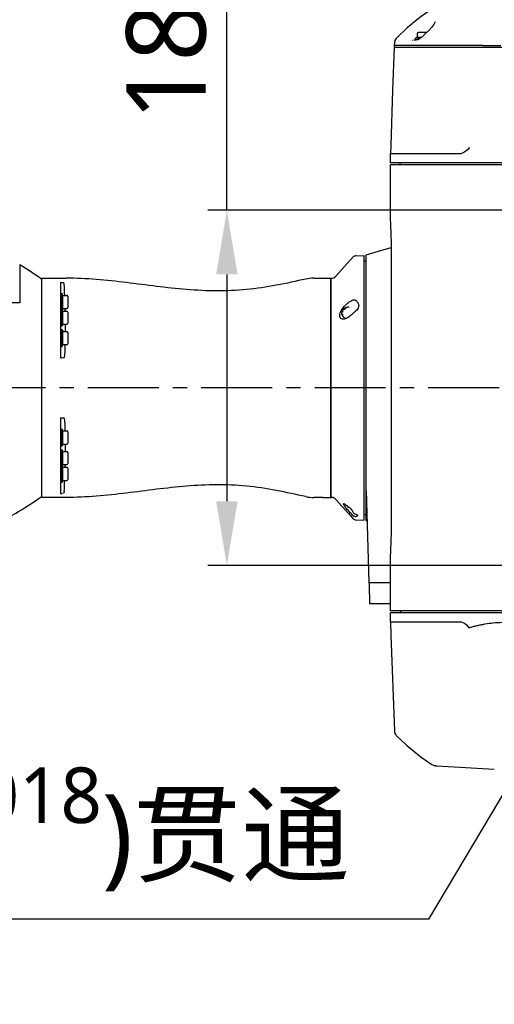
# Model space of a CAD drawing. Header units: millimetres. Extents: x 7426 to 8300, y 124 to 421.
# Tile 69 of 130: x 8011 to 8023, y 302 to 328. Entities that reach past the tile are written whole.
import ezdxf
from ezdxf import colors
from ezdxf.entities.mleader import LeaderData, LeaderLine
from ezdxf.math import Vec2, Vec3

# ---------------------------------------------------------------- set-up
doc = ezdxf.new("R2010")
doc.units = ezdxf.units.MM
doc.linetypes.add('CENTER', pattern=[0.6, 0.375, -0.075, 0.075, -0.075])
for name, color, linetype in [('DIM', 7, 'Continuous'), ('中心线', 7, 'Continuous'), ('外形图', 7, 'Continuous')]:
    doc.layers.add(name, color=color, linetype=linetype)
doc.styles.add('微软雅黑', font='msyh.ttc')
doc.dimstyles.new('尺寸标注_1_20比例', dxfattribs={"dimtxt": 2.1, "dimasz": 1.7, "dimexe": 0.5, "dimexo": 0.4, "dimgap": 0.5, "dimtad": 1, "dimdec": 1, "dimlfac": 20, "dimdsep": 46, "dimtxsty": '微软雅黑', "dimcen": 0.09, "dimadec": 0, "dimazin": 0, "dimtp": 0.01, "dimtm": 0.01, "dimtfac": 1, "dimtdec": 1, "dimtofl": 0, "dimtmove": 0, "dimatfit": 3, "dimfxl": 1, "dimtolj": 1, "dimarcsym": 0})

# ---------------------------------------------------------------- blocks, each defined once
blk = doc.blocks.new('*D1535')
at = {"layer": 'Defpoints', "color": 0}
for p in [(8026.921, 322.841), (8016.025, 313.441), (8026.921, 313.441)]:
    blk.add_point(p, dxfattribs=at)
at = {"layer": 'DIM', "color": 0, "lineweight": -2}
for p, q in [((8016.025, 322.841), (8016.025, 337.551)), ((8026.521, 322.841), (8015.525, 322.841)), ((8016.025, 321.141), (8016.025, 315.141)), ((8026.521, 313.441), (8015.525, 313.441))]:
    blk.add_line(p, q, dxfattribs=at)
at = {"layer": 'DIM', "color": 0}
for points in [[(8016.309, 321.141), (8015.742, 321.141), (8016.025, 322.841)], [(8015.742, 315.141), (8016.309, 315.141), (8016.025, 313.441)]]:
    blk.add_solid(points, dxfattribs=at)
at = {"layer": 'DIM', "color": 0, "insert": (8014.434, 331.046), "char_height": 2.1, "attachment_point": 5, "rotation": 90, "style": '微软雅黑'}
blk.add_mtext('\\A1;\\A1;188±0.05', dxfattribs=at)
blk = doc.blocks.new('*D1537')
at = {"layer": 'Defpoints', "color": 0}
for p in [(8033.221, 338.546), (8000.371, 318.791), (8033.221, 318.791)]:
    blk.add_point(p, dxfattribs=at)
at = {"layer": 'DIM', "color": 0, "lineweight": -2}
for p, q in [((8000.371, 319.191), (8000.371, 339.046)), ((8033.221, 319.191), (8033.221, 339.046)), ((8002.071, 338.546), (8031.521, 338.546))]:
    blk.add_line(p, q, dxfattribs=at)
at = {"layer": 'DIM', "color": 0}
for points in [[(8002.071, 338.83), (8002.071, 338.263), (8000.371, 338.546)], [(8031.521, 338.263), (8031.521, 338.83), (8033.221, 338.546)]]:
    blk.add_solid(points, dxfattribs=at)
at = {"layer": 'DIM', "color": 0, "insert": (8016.796, 340.132), "char_height": 2.1, "attachment_point": 5, "style": '微软雅黑'}
blk.add_mtext('\\A1;657', dxfattribs=at)

msp = doc.modelspace()

# ---------------------------------------------------------------- linework, layer by layer
at = {"layer": '中心线', "linetype": 'CENTER', "ltscale": 5}
msp.add_line((8047.2249, 318.1407), (7984.9031, 318.1407), dxfattribs=at)
at = {"layer": '外形图', "linetype": 'Continuous'}
for p, q in [((8020.9675, 327.3436), (8020.9684, 327.343)), ((8020.9811, 327.3408), (8021.0332, 327.3408)), ((8021.0151, 327.3408), (8021.0151, 327.3908)), ((8021.1479, 327.3908), (8021.0151, 327.3908)), ((8021.045, 327.3416), (8021.0239, 327.3408)), ((8021.0626, 327.4081), (8021.025, 327.3944)), ((8021.0626, 327.4081), (8021.0626, 327.5133)), ((8021.1694, 327.4081), (8021.0626, 327.4081)), ((8021.0798, 327.3499), (8021.0755, 327.3483)), ((8021.3114, 327.5383), (8021.0876, 327.5383)), ((8021.1697, 327.4084), (8021.1392, 327.3838)), ((8024.8466, 327.1408), (8020.4516, 327.1408)), ((8020.4558, 327.2688), (8020.4521, 327.1908)), ((8020.482, 327.1909), (8020.4521, 327.1908)), ((8020.4521, 327.1908), (8020.4521, 327.1658)), ((8020.8102, 327.1908), (8020.482, 327.1909)), ((8020.8132, 327.1908), (8020.8102, 327.1908)), ((8021.0831, 327.1908), (8020.8132, 327.1908)), ((8021.0974, 327.1908), (8021.0831, 327.1908)), ((8021.1206, 327.1908), (8021.0974, 327.1908)), ((8021.1373, 327.1908), (8021.1206, 327.1908)), ((8021.2183, 327.1908), (8021.1373, 327.1908)), ((8021.2358, 327.1908), (8021.2183, 327.1908)), ((8021.3034, 327.1908), (8021.2358, 327.1908)), ((8021.322, 327.1908), (8021.3034, 327.1908)), ((8021.3489, 327.1908), (8021.322, 327.1908)), ((8021.4639, 327.1908), (8021.3489, 327.1908)), ((8022.8007, 327.1908), (8021.4639, 327.1908)), ((8020.3463, 324.3408), (8020.3463, 324.0908)), ((8020.3463, 324.3408), (8022.2304, 324.3408)), ((8025.9714, 324.0908), (8020.3463, 324.0908)), ((8020.3463, 324.0408), (8020.3463, 322.7142)), ((8025.9714, 324.0408), (8020.3463, 324.0408)), ((8020.5963, 324.0908), (8020.5963, 324.0408)), ((8020.3701, 321.8452), (8020.3623, 321.843)), ((8018.9079, 321.0905), (8019.3675, 321.6022)), ((8019.4393, 321.6353), (8019.6463, 321.6408)), ((8019.6463, 321.6407), (8019.6463, 314.6421)), ((8019.6963, 321.6483), (8019.6963, 314.6331)), ((8020.3705, 321.7908), (8020.3705, 314.4907)), ((8010.5462, 321.3926), (8010.5462, 320.3907)), ((8019.6463, 321.5033), (8019.6963, 321.5033)), ((8011.1212, 321.0158), (8011.1097, 321.024)), ((8011.1212, 321.0408), (8011.1212, 315.2407)), ((8011.1212, 321.0408), (8011.7712, 321.0408)), ((8011.6212, 320.9309), (8011.6212, 318.9313)), ((8011.6212, 320.9309), (8011.6737, 320.9309)), ((8018.3289, 321.0408), (8018.7713, 321.0408)), ((8018.7713, 321.0408), (8018.7963, 321.0408)), ((8018.7713, 321.0408), (8018.7713, 315.2411)), ((8018.7713, 315.2407), (8018.7713, 321.0408)), ((8011.6212, 320.6341), (8011.6712, 320.6341)), ((8011.6712, 319.7769), (8011.6712, 320.6341)), ((8011.6885, 320.5866), (8011.6748, 320.6242)), ((8011.6885, 320.2416), (8011.6885, 320.5866)), ((8011.6885, 320.5866), (8011.7937, 320.5866)), ((8011.8187, 320.5616), (8011.8187, 320.2666)), ((8010.5462, 320.3907), (8009.787, 320.3907)), ((8011.6212, 320.2169), (8011.6712, 320.2169)), ((8011.6885, 320.1694), (8011.6748, 320.207)), ((8011.6885, 320.2416), (8011.6754, 320.2055)), ((8011.6885, 320.2416), (8011.7937, 320.2416)), ((8011.6885, 319.8244), (8011.6885, 320.1694)), ((8011.6885, 320.1694), (8011.7937, 320.1694)), ((8011.8187, 320.1444), (8011.8187, 319.8494)), ((8019.0863, 320.1918), (8019.0863, 320.1403)), ((8019.0863, 320.0933), (8019.0863, 320.0336)), ((8011.6212, 319.7769), (8011.6712, 319.7769)), ((8011.6885, 319.8244), (8011.6748, 319.7868)), ((8011.6885, 319.8244), (8011.7937, 319.8244)), ((8011.7513, 319.8244), (8011.7513, 319.6257)), ((8011.6712, 319.6732), (8011.6212, 319.6732)), ((8011.6712, 319.2332), (8011.6712, 319.6732)), ((8011.6748, 319.6634), (8011.6885, 319.6257)), ((8011.6885, 319.2807), (8011.6885, 319.6257)), ((8011.7937, 319.6257), (8011.6885, 319.6257)), ((8011.8187, 319.6007), (8011.8187, 319.3057)), ((8011.6212, 319.2332), (8011.6712, 319.2332)), ((8011.6748, 319.2431), (8011.6885, 319.2807)), ((8011.7937, 319.2807), (8011.6885, 319.2807)), ((8011.6212, 318.9313), (8011.6737, 318.9313)), ((8011.6212, 317.3501), (8011.6212, 315.3505)), ((8011.6212, 317.3501), (8011.6737, 317.3501)), ((8011.6212, 317.0482), (8011.6712, 317.0482)), ((8011.6712, 316.6082), (8011.6712, 317.0482)), ((8011.6885, 317.0007), (8011.6748, 317.0383)), ((8011.6885, 316.6557), (8011.6885, 317.0007)), ((8011.6885, 317.0007), (8011.7937, 317.0007)), ((8011.8187, 316.9757), (8011.8187, 316.6807)), ((8011.6885, 316.6557), (8011.6748, 316.6181)), ((8011.6885, 316.6557), (8011.7937, 316.6557)), ((8011.7513, 316.6557), (8011.7513, 316.457)), ((8011.6212, 316.6082), (8011.6712, 316.6082)), ((8011.6212, 316.5045), (8011.6712, 316.5045)), ((8011.6712, 315.6474), (8011.6712, 316.5045)), ((8011.6885, 316.457), (8011.6748, 316.4947)), ((8011.6885, 316.112), (8011.6885, 316.457)), ((8011.6885, 316.457), (8011.7937, 316.457)), ((8011.8187, 316.432), (8011.8187, 316.137)), ((8011.6885, 316.112), (8011.6748, 316.0744)), ((8011.6885, 316.112), (8011.7937, 316.112)), ((8011.6212, 316.0645), (8011.6712, 316.0645)), ((8011.6885, 316.0399), (8011.6754, 316.076)), ((8011.6885, 315.6949), (8011.6885, 316.0399)), ((8011.6885, 316.0399), (8011.7937, 316.0399)), ((8011.8187, 316.0149), (8011.8187, 315.7199)), ((8011.6212, 315.6474), (8011.6712, 315.6474)), ((8011.6885, 315.6949), (8011.6748, 315.6572)), ((8011.6885, 315.6949), (8011.7937, 315.6949)), ((8011.6212, 315.3505), (8011.6737, 315.3505)), ((8019.7098, 315.4253), (8019.7829, 312.9906)), ((8011.1212, 315.2657), (8011.1101, 315.2577)), ((8011.7712, 315.2407), (8011.1212, 315.2407)), ((8018.5213, 315.2407), (8018.3289, 315.2407)), ((8018.5213, 315.2407), (8018.5265, 315.2408)), ((8018.5713, 315.2411), (8018.7713, 315.2411)), ((8018.7713, 315.2407), (8018.7963, 315.2407)), ((8018.9079, 315.1909), (8019.245, 314.8157)), ((8019.2463, 314.8157), (8019.245, 314.8157)), ((8019.2463, 314.9851), (8019.2463, 314.9791)), ((8019.2463, 314.8157), (8019.3068, 314.7483)), ((8019.3463, 314.8774), (8019.3463, 314.8714)), ((8019.3068, 314.7483), (8019.3675, 314.6807)), ((8019.4393, 314.6475), (8019.6463, 314.6421)), ((8019.6963, 314.7797), (8019.6463, 314.7797)), ((8019.6963, 314.6331), (8019.7338, 314.6218)), ((8020.3473, 313.6408), (8020.3463, 313.5646)), ((8020.3463, 313.5672), (8020.3463, 312.2406)), ((8019.7831, 312.9907), (8020.3463, 312.9907)), ((8019.7995, 312.4406), (8020.3463, 312.4406)), ((8025.6524, 312.2406), (8020.3463, 312.2406)), ((8020.3463, 312.1906), (8020.3463, 311.9406)), ((8025.6524, 312.1906), (8020.3464, 312.1906)), ((8020.6213, 312.2406), (8020.6213, 312.1906)), ((8022.2304, 311.9406), (8020.3463, 311.9406))]:
    msp.add_line(p, q, dxfattribs=at)
for points in [[(8021.4517, 328.1516), (8021.1707, 327.9657), (8020.7952, 327.6614), (8020.5054, 327.3828)], [(8021.532, 327.8204), (8021.5265, 327.8018), (8021.4971, 327.7497), (8021.4439, 327.6798), (8021.3673, 327.5941)], [(8021.3673, 327.5941), (8021.2724, 327.4995), (8021.1697, 327.4084)], [(8020.5054, 327.3828), (8020.4673, 327.3233), (8020.4558, 327.2688)], [(8020.9332, 327.3392), (8020.9384, 327.3394), (8020.9417, 327.3372)], [(8021.0756, 327.3483), (8021.0711, 327.3469), (8021.045, 327.3416)], [(8021.1192, 327.3697), (8021.106, 327.3619), (8021.0928, 327.3552), (8021.0798, 327.3499)], [(8021.1392, 327.3838), (8021.1323, 327.3786), (8021.1192, 327.3697)], [(8020.4522, 327.1408), (8020.4041, 326.0122), (8020.3581, 324.5466), (8020.3529, 324.3408)], [(8022.4366, 324.4906), (8022.4399, 324.4935), (8022.4431, 324.495)], [(8020.3463, 322.7166), (8020.3472, 322.6434), (8020.3547, 322.4381), (8020.3633, 322.2131), (8020.3692, 321.967), (8020.3705, 321.7908)], [(8020.3623, 321.843), (8020.0279, 321.7468), (8019.6963, 321.6483)], [(8020.3705, 314.4907), (8020.3693, 314.3224), (8020.3636, 314.0748), (8020.3473, 313.6408)], [(8020.3529, 311.9406), (8020.3615, 311.6044), (8020.456, 309.0626)], [(8020.456, 309.0626), (8020.463, 309.0211), (8020.4904, 308.9665), (8020.5056, 308.9486)], [(8020.5056, 308.9486), (8020.7755, 308.6878), (8021.162, 308.3722), (8021.4467, 308.183)], [(8021.4467, 308.183), (8021.4701, 308.1695), (8021.4854, 308.1622), (8021.4965, 308.1582), (8021.5055, 308.1557), (8021.5135, 308.1538), (8021.5208, 308.1524), (8021.5276, 308.1513), (8021.5341, 308.1504), (8021.5406, 308.1496), (8021.547, 308.1489), (8021.5536, 308.1483), (8021.5603, 308.1477), (8021.5672, 308.1472), (8021.5744, 308.1467), (8021.5818, 308.1462), (8023.0982, 308.061)]]:
    msp.add_lwpolyline(points, dxfattribs=at)
for centre, radius, start, end in [((8021.0301, 327.3803), 0.015, 110, 135.55634), ((8021.0876, 327.5133), 0.025, 90, 180), ((8020.4771, 327.1658), 0.025, 180, 239.18333), ((8022.7745, 347.8826), 20.6918, 270.07262, 271.36503), ((8019.4419, 321.5354), 0.1, 91.5, 138.06596), ((8006.5129, 314.6108), 7.8905, 54.36814, 59.25895), ((8018.7963, 321.1908), 0.15, 270, 318.06596), ((7966.8413, 318.6465), 44.938, 2.4744, 2.85034), ((8018.3289, 320.0407), 1, 90, 102.2624), ((8011.6607, 320.6191), 0.015, 20, 45.55634), ((8011.7937, 320.5616), 0.025, 0, 90), ((8011.7937, 320.2666), 0.025, 270, 0), ((8011.6607, 320.2019), 0.015, 20, 45.55634), ((8004.0042, 320.0601), 7.7474, 0.77554, 1.34314), ((8011.7937, 320.1444), 0.025, 0, 90), ((8019.8852, 318.7341), 1.6623, 118.08441, 118.72668), ((8011.6607, 319.7919), 0.015, 314.44366, 340), ((8011.7937, 319.8494), 0.025, 270, 0), ((8011.6607, 319.6582), 0.015, 20, 45.55634), ((8011.7937, 319.6007), 0.025, 0, 90), ((8011.6607, 319.2482), 0.015, 314.44366, 340), ((8011.7937, 319.3057), 0.025, 270, 0), ((8011.6607, 317.0332), 0.015, 20, 45.55634), ((8011.7937, 316.9757), 0.025, 0, 90), ((8011.6607, 316.6232), 0.015, 314.44366, 340), ((8011.7937, 316.6807), 0.025, 270, 0), ((8011.6607, 316.4895), 0.015, 20, 45.55634), ((8011.7937, 316.432), 0.025, 0, 90), ((8004.0041, 316.2214), 7.7474, 358.65684, 359.22446), ((8011.7937, 316.137), 0.025, 270, 0), ((8011.6607, 316.0795), 0.015, 314.44366, 340), ((8011.7937, 316.0149), 0.025, 0, 90), ((8011.6607, 315.6624), 0.015, 314.44366, 340), ((7966.8413, 317.635), 44.9379, 357.14966, 357.5256), ((8011.7937, 315.7199), 0.025, 270, 0), ((8006.4457, 321.7759), 8.0152, 295.48582, 305.58699), ((8018.3289, 316.2407), 1, 257.7376, 270), ((8018.5408, 314.5577), 0.6833, 90.89826, 91.1977), ((8018.5457, 314.2054), 1.0357, 89.96694, 90.86407), ((8018.5461, 313.7833), 1.4577, 89.40474, 89.99085), ((8018.7963, 315.0907), 0.15, 41.93404, 90), ((8018.1897, 313.9126), 1.5013, 45.26754, 45.43225), ((8017.8661, 313.5978), 1.9527, 39.74271, 40.70792), ((8019.4419, 314.7474), 0.0999, 221.92726, 268.49415), ((8207.5563, 318.9449), 187.8675, 181.816215, 181.984049)]:
    msp.add_arc(centre, radius, start, end, dxfattribs=at)
for points, knots in [([(8020.9684, 327.343), (8020.9701, 327.3418), (8020.9767, 327.3409), (8020.9829, 327.3416), (8020.9872, 327.3421)], [0, 0, 0, 0, 0.3186502, 1, 1, 1, 1]), ([(8020.9872, 327.3421), (8020.9892, 327.3423), (8020.9938, 327.3429), (8020.9983, 327.3435), (8021.0007, 327.3439)], [0, 0, 0, 0, 0.4543453, 1, 1, 1, 1]), ([(8011.6737, 320.9309), (8011.6853, 320.9309), (8011.7112, 320.9294), (8011.7161, 320.8992), (8011.7101, 320.8912)], [0, 0, 0, 0, 0.5377896, 1, 1, 1, 1]), ([(8018.1165, 321.0179), (8017.596, 320.9048), (8016.5545, 320.6776), (8014.949, 320.7077), (8013.3715, 320.9362), (8012.3055, 321.0408), (8011.7712, 321.0408)], [0, 0, 0, 0, 0.2502404, 0.4983477, 0.7489464, 1, 1, 1, 1]), ([(8019.0113, 320.0487), (8019.0113, 320.0987), (8019.0537, 320.1989), (8019.1457, 320.3177), (8019.2524, 320.4109), (8019.3296, 320.4549), (8019.3675, 320.468)], [0, 0, 0, 0, 0.2623237, 0.5402677, 0.7895274, 1, 1, 1, 1]), ([(8019.2613, 320.2754), (8019.2525, 320.2747), (8019.2416, 320.2738), (8019.2285, 320.2726), (8019.2197, 320.2722), (8019.2093, 320.2693), (8019.1967, 320.2662), (8019.1862, 320.2635), (8019.1778, 320.2614), (8019.1704, 320.2576), (8019.1608, 320.2535), (8019.1514, 320.249), (8019.1435, 320.2459), (8019.137, 320.2412), (8019.1288, 320.2355), (8019.119, 320.2285), (8019.1107, 320.2229), (8019.1057, 320.2172), (8019.1005, 320.2116), (8019.0953, 320.2061), (8019.0903, 320.2004), (8019.086, 320.1965), (8019.0837, 320.1915), (8019.08, 320.1853), (8019.0764, 320.179), (8019.0729, 320.1727), (8019.069, 320.1665), (8019.067, 320.158), (8019.0642, 320.1479), (8019.0619, 320.1395), (8019.06, 320.1327), (8019.0605, 320.1258), (8019.0602, 320.1172), (8019.0605, 320.1086), (8019.06, 320.1017), (8019.0619, 320.095), (8019.0642, 320.0865), (8019.067, 320.0765), (8019.069, 320.068), (8019.0729, 320.0618), (8019.0782, 320.0523), (8019.0827, 320.0444), (8019.0863, 320.0382)], [0, 0, 0, 0, 0.0625, 0.078125, 0.09375, 0.125, 0.15625, 0.1875, 0.203125, 0.21875, 0.25, 0.28125, 0.296875, 0.3125, 0.34375, 0.375, 0.40625, 0.421875, 0.4375, 0.46875, 0.484375, 0.5, 0.515625, 0.53125, 0.5625, 0.578125, 0.59375, 0.625, 0.65625, 0.6875, 0.703125, 0.71875, 0.75, 0.78125, 0.796875, 0.8125, 0.84375, 0.875, 0.90625, 0.921875, 0.9375, 1, 1, 1, 1]), ([(8019.3675, 320.468), (8019.3729, 320.4699), (8019.3982, 320.4739), (8019.4237, 320.4625), (8019.4393, 320.4508)], [0, 0, 0, 0, 0.2249504, 1, 1, 1, 1]), ([(8019.4393, 320.4508), (8019.4608, 320.4348), (8019.4975, 320.3953), (8019.5113, 320.3425), (8019.5113, 320.3173)], [0, 0, 0, 0, 0.5158248, 1, 1, 1, 1]), ([(8019.5113, 320.3173), (8019.5113, 320.3045), (8019.5046, 320.2506), (8019.4707, 320.2025), (8019.4393, 320.1761)], [0, 0, 0, 0, 0.2378664, 1, 1, 1, 1]), ([(8019.3675, 320.1138), (8019.3355, 320.0792), (8019.2699, 320.0205), (8019.1765, 319.9686), (8019.1046, 319.9545), (8019.0559, 319.9609), (8019.0171, 319.9953), (8019.0113, 320.0303), (8019.0113, 320.0487)], [0, 0, 0, 0, 0.3081489, 0.571458, 0.6837234, 0.7832059, 0.8802413, 1, 1, 1, 1]), ([(8019.0863, 320.0382), (8019.0891, 320.0348), (8019.0944, 320.028), (8019.1068, 320.0152), (8019.1238, 320.0002), (8019.1443, 319.9882), (8019.1616, 319.9796), (8019.171, 319.9759), (8019.1756, 319.974)], [0, 0, 0, 0, 0.125, 0.25, 0.5, 0.75, 0.875, 1, 1, 1, 1]), ([(8019.1738, 320.2358), (8019.1678, 320.2331), (8019.1438, 320.222), (8019.1202, 320.21), (8019.1027, 320.2006)], [0, 0, 0, 0, 0.2474437, 1, 1, 1, 1]), ([(8011.7236, 318.9331), (8011.7305, 318.9417), (8011.7342, 318.9785), (8011.7489, 319.09), (8011.7493, 319.1962), (8011.7505, 319.277)], [0, 0, 0, 0, 0.095869, 0.2994887, 1, 1, 1, 1]), ([(8011.7236, 318.9331), (8011.7214, 318.9303), (8011.7048, 318.9336), (8011.6929, 318.9314), (8011.6829, 318.9315)], [0, 0, 0, 0, 0.264278, 1, 1, 1, 1]), ([(8011.6737, 317.3501), (8011.6848, 317.3501), (8011.6917, 317.35), (8011.7198, 317.3503), (8011.712, 317.3486), (8011.7101, 317.3484)], [0, 0, 0, 0, 0.7000354, 0.8800938, 1, 1, 1, 1]), ([(8011.7505, 317.0056), (8011.7493, 317.0861), (8011.7489, 317.1919), (8011.7342, 317.3031), (8011.7305, 317.3397), (8011.7236, 317.3483)], [0, 0, 0, 0, 0.7004898, 0.9040964, 1, 1, 1, 1]), ([(8018.1165, 315.2635), (8017.596, 315.3766), (8016.5545, 315.6038), (8014.949, 315.5737), (8013.3715, 315.3453), (8012.3055, 315.2407), (8011.7712, 315.2407)], [0, 0, 0, 0, 0.2502404, 0.4983477, 0.7489464, 1, 1, 1, 1]), ([(8011.7236, 315.4003), (8011.723, 315.3884), (8011.7217, 315.3622), (8011.6909, 315.3567), (8011.6829, 315.3627)], [0, 0, 0, 0, 0.5429686, 1, 1, 1, 1]), ([(8019.1088, 315.0754), (8019.1088, 315.0914), (8019.167, 315.053), (8019.1958, 315.0265), (8019.2281, 314.997), (8019.2432, 314.9821)], [0, 0, 0, 0, 0.2887605, 0.6168697, 1, 1, 1, 1]), ([(8019.3675, 314.7565), (8019.3408, 314.783), (8019.2874, 314.8389), (8019.2232, 314.9111), (8019.1746, 314.9703), (8019.1428, 315.0115), (8019.121, 315.0454), (8019.1088, 315.0668), (8019.1088, 315.0754)], [0, 0, 0, 0, 0.2739901, 0.5613429, 0.7016184, 0.8312778, 0.9373276, 1, 1, 1, 1]), ([(8019.2463, 314.9851), (8019.2463, 314.987), (8019.2523, 314.9871), (8019.2545, 314.9851), (8019.2557, 314.9844)], [0, 0, 0, 0, 0.570917, 1, 1, 1, 1]), ([(8019.2557, 314.9844), (8019.2738, 314.9731), (8019.3035, 314.9394), (8019.3333, 314.9061), (8019.3435, 314.8856)], [0, 0, 0, 0, 0.4824938, 1, 1, 1, 1]), ([(8019.3675, 314.8463), (8019.3727, 314.84), (8019.3934, 314.8195), (8019.4198, 314.8058), (8019.4393, 314.7986)], [0, 0, 0, 0, 0.2804049, 1, 1, 1, 1]), ([(8019.4393, 314.7986), (8019.4509, 314.7943), (8019.4682, 314.7874), (8019.4838, 314.771), (8019.4838, 314.764)], [0, 0, 0, 0, 0.638615, 1, 1, 1, 1]), ([(8019.4393, 314.7358), (8019.4337, 314.7345), (8019.4084, 314.7312), (8019.3816, 314.7426), (8019.3675, 314.7565)], [0, 0, 0, 0, 0.2247554, 1, 1, 1, 1]), ([(8019.4838, 314.764), (8019.4838, 314.7611), (8019.48, 314.7521), (8019.4632, 314.7425), (8019.4484, 314.738), (8019.4393, 314.7358)], [0, 0, 0, 0, 0.1580151, 0.4931093, 1, 1, 1, 1]), ([(8022.4399, 311.7864), (8022.4288, 311.8015), (8022.4946, 311.817), (8022.5484, 311.8335), (8022.6416, 311.8539), (8022.7446, 311.8763), (8022.8892, 311.9039), (8023.0735, 311.931), (8023.2239, 311.9406), (8023.2999, 311.9406)], [0, 0, 0, 0, 0.0636059, 0.1203524, 0.2415782, 0.3638711, 0.4878746, 0.7407801, 1, 1, 1, 1])]:
    msp.add_open_spline(points, degree=3, knots=knots, dxfattribs=at)
for points in [[(8022.4366, 324.4906), (8022.3856, 324.4226), (8022.3111, 324.3672), (8022.2304, 324.3408)], [(8019.4393, 320.1761), (8019.4151, 320.1557), (8019.389, 320.1371), (8019.3675, 320.1138)], [(8019.3435, 314.8856), (8019.3448, 314.883), (8019.3463, 314.8803), (8019.3463, 314.8774)], [(8022.4399, 311.7864), (8022.3885, 311.8563), (8022.3128, 311.9137), (8022.2304, 311.9406)]]:
    msp.add_open_spline(points, degree=3, dxfattribs=at)

# ---------------------------------------------------------------- dimensions: what is measured, and where the dimension line sits
at = {"layer": 'DIM'}
dim = msp.add_linear_dim(base=(8033.2215, 338.5463), p1=(8000.3711, 318.7907), p2=(8033.2215, 318.7907), dimstyle='尺寸标注_1_20比例', dxfattribs=at)
dim.commit()
dim.dimension.update_dxf_attribs({"geometry": '*D1537', "text_midpoint": (8016.7963, 340.1322)})
dim = msp.add_linear_dim(base=(8016.0254, 313.4407), p1=(8026.9214, 322.8408), p2=(8026.9214, 313.4407), angle=90, text='\\A1;<>±0.05', dimstyle='尺寸标注_1_20比例', override={"dimtxsty": '微软雅黑'}, dxfattribs=at)
dim.commit()
dim.dimension.update_dxf_attribs({"geometry": '*D1535', "text_midpoint": (8016.0254, 331.0459), "dimtype": 160})

# ---------------------------------------------------------------- leaders
at = {"layer": '外形图'}
ml = msp.add_multileader_mtext('Standard', dxfattribs=at)
ml.set_content('\\A1;2×{\\C256;Φ}13 H7({\\H0.7x;\\S+0.018^ 0;})贯通   ', style='微软雅黑')
ml.set_leader_properties()
ml.build(insert=Vec2(0, 0))
ml.multileader.update_dxf_attribs({"text_left_attachment_type": 5, "text_right_attachment_type": 5, "dogleg_length": 1.6667, "arrow_head_size": 1.7})
ctx = ml.context
ctx.base_point, ctx.char_height, ctx.arrow_head_size, ctx.landing_gap_size, ctx.plane_origin = Vec3(7991.5986, 304.0887), 2.1, 1.7, 0.4167, Vec3(8096.6393, 325.1286)
ctx.left_attachment, ctx.right_attachment, ctx.text_align_type = 5, 5, 2
notes = []
notes.append((ctx, [(0, (1, 1, 0), (8021.3537, 304.0887), (-1, 0), 1.6667, [(0, [(8026.9214, 313.4407)], 0, [])])]))
ctx.mtext.insert, ctx.mtext.width, ctx.mtext.alignment, ctx.mtext.flow_direction = Vec3(8019.2703, 308.1022), 33.362532, 3, 5
for ctx, leaders in notes:
    for number, flags, end, landing, length, lines in leaders:
        leader = LeaderData()
        leader.index, (leader.has_last_leader_line, leader.has_dogleg_vector, leader.attachment_direction) = number, flags
        leader.last_leader_point, leader.dogleg_vector, leader.dogleg_length = Vec3(end), Vec3(landing), length
        for number, points, colour, breaks in lines:
            line = LeaderLine()
            line.index, line.vertices, line.color, line.breaks = number, Vec3.list(points), colors.encode_raw_color(colour), breaks
            leader.lines.append(line)
        ctx.leaders.append(leader)

doc.saveas('drawing.dxf')
